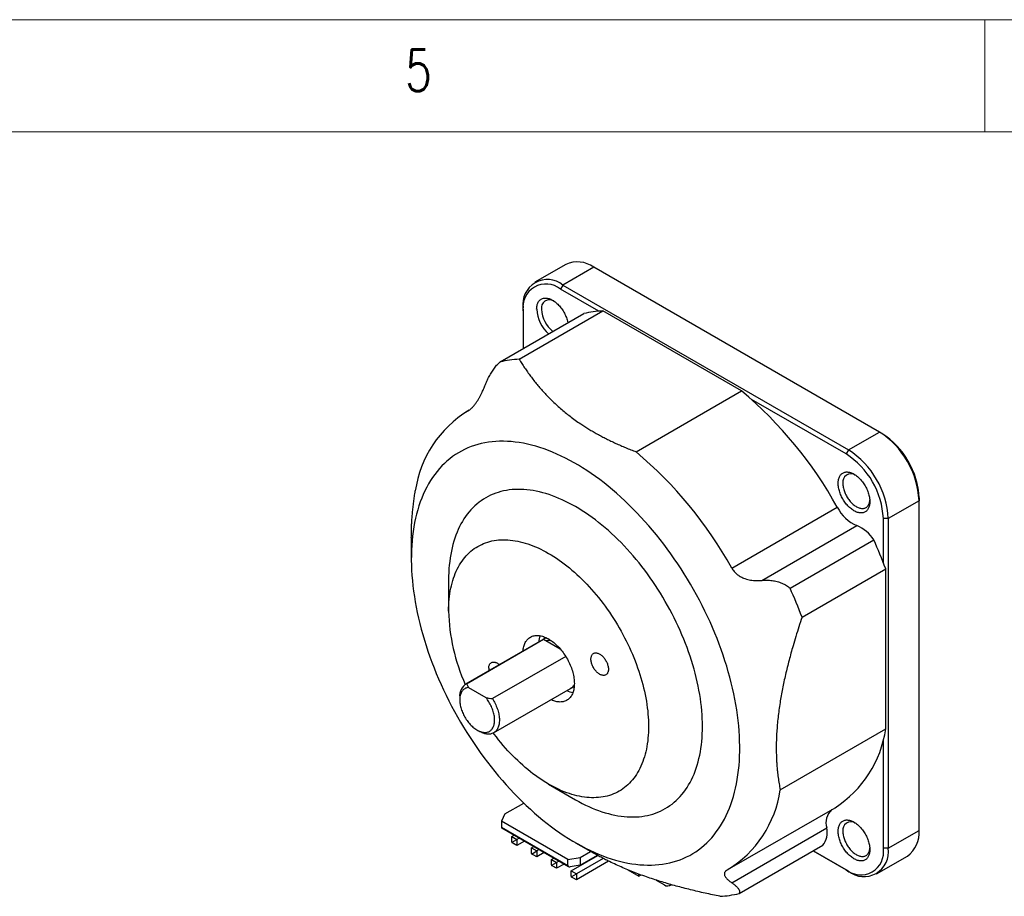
# Model space of a CAD drawing. Header units: millimetres. Extents: x 5 to 292, y 5 to 205.
# Tile 5 of 7: x 205 to 249, y 166 to 205. Entities that reach past the tile are written whole.
import ezdxf

# ---------------------------------------------------------------- set-up
doc = ezdxf.new("R2010")
doc.units = ezdxf.units.MM
doc.styles.add('SLDTEXTSTYLE0', font='TXT', dxfattribs={"width": 0.75, "bigfont": 'bigfont'})

msp = doc.modelspace()

# ---------------------------------------------------------------- linework, layer by layer
at = {"color": 7, "linetype": 'Continuous', "lineweight": 18}
for p, q in [((292, 205), (5, 205)), ((248.5, 200), (248.5, 205)), ((287, 200), (10, 200))]:
    msp.add_line(p, q, dxfattribs=at)
at = {"color": 7, "linetype": 'Continuous', "lineweight": 25}
for p, q in [((229.82, 194.089), (228.441, 193.293)), ((231.07, 193.965), (229.691, 193.169)), ((243.798, 186.617), (231.07, 193.965)), ((229.691, 193.169), (229.585, 192.985)), ((229.691, 193.169), (242.419, 185.821)), ((231.288, 192.002), (229.585, 192.985)), ((226.89, 189.741), (230.62, 191.895)), ((227.746, 189.863), (231.476, 192.016)), ((227.923, 192.026), (227.923, 192.148)), ((227.923, 192.026), (227.923, 190.337)), ((237.654, 188.45), (231.476, 192.016)), ((232.951, 185.735), (237.654, 188.45)), ((242.313, 185.638), (238.098, 188.071)), ((225.52, 187.591), (225.372, 187.505)), ((225.473, 187.561), (225.502, 187.578)), ((242.419, 185.821), (243.798, 186.617)), ((243.904, 186.556), (243.798, 186.617)), ((242.419, 185.821), (242.313, 185.638)), ((245.565, 183.556), (244.187, 182.76)), ((245.565, 183.678), (245.565, 183.556)), ((245.565, 168.858), (245.565, 183.556)), ((237.221, 180.548), (241.923, 183.262)), ((244.187, 182.76), (243.974, 182.76)), ((243.974, 180.793), (243.974, 182.76)), ((244.187, 182.76), (244.187, 168.062)), ((238.563, 180.002), (242.793, 182.444)), ((222.938, 181.921), (222.938, 180.983)), ((239.818, 179.657), (243.548, 181.81)), ((240.351, 178.361), (244.081, 180.515)), ((244.081, 173.381), (244.081, 180.515)), ((224.6, 180.023), (224.6, 178.635)), ((228.783, 177.35), (225.354, 175.371)), ((225.404, 175.395), (228.834, 177.375)), ((228.834, 177.375), (229.573, 176.948)), ((228.949, 177.446), (228.854, 177.391)), ((229.817, 176.616), (226.553, 174.732)), ((225.48, 175.229), (226.265, 174.776)), ((226.604, 173.206), (230.033, 175.185)), ((230.104, 175.226), (230.199, 175.281)), ((225.095, 174.798), (225.095, 174.676)), ((239.378, 170.666), (244.081, 173.381)), ((225.872, 173.329), (225.978, 173.267)), ((243.974, 168.062), (243.974, 172.929)), ((229.054, 170.92), (230.256, 170.226)), ((227.106, 169.59), (227.945, 170.074)), ((237.121, 167.153), (241.823, 169.868)), ((227.106, 169.59), (226.957, 169.268)), ((229.908, 167.565), (226.957, 169.268)), ((226.957, 169.268), (226.957, 169.003)), ((226.957, 169.003), (229.908, 167.299)), ((226.966, 168.964), (229.94, 167.247)), ((237.219, 166.523), (241.449, 168.965)), ((227.416, 168.585), (227.519, 168.644)), ((227.416, 168.34), (227.416, 168.585)), ((227.416, 168.585), (227.646, 168.452)), ((227.749, 168.512), (227.646, 168.452)), ((244.187, 168.062), (245.565, 168.858)), ((227.433, 168.33), (227.416, 168.34)), ((227.416, 168.34), (227.416, 168.319)), ((227.646, 168.187), (227.416, 168.319)), ((227.416, 168.319), (227.416, 168.319)), ((227.416, 168.319), (227.433, 168.309)), ((227.433, 168.33), (227.646, 168.452)), ((227.433, 168.309), (227.433, 168.33)), ((227.646, 168.187), (227.433, 168.309)), ((227.646, 168.452), (227.646, 168.187)), ((227.979, 168.379), (227.646, 168.187)), ((228.3, 168.074), (228.403, 168.134)), ((228.3, 167.829), (228.3, 168.074)), ((228.3, 168.074), (228.529, 167.942)), ((230.255, 168.307), (231.068, 167.838)), ((237.547, 166.04), (241.277, 168.193)), ((228.317, 167.819), (228.3, 167.829)), ((228.3, 167.829), (228.3, 167.809)), ((228.529, 167.676), (228.3, 167.809)), ((228.3, 167.809), (228.3, 167.809)), ((228.3, 167.809), (228.317, 167.799)), ((228.317, 167.819), (228.529, 167.942)), ((228.317, 167.799), (228.317, 167.819)), ((228.529, 167.676), (228.317, 167.799)), ((228.633, 168.001), (228.529, 167.942)), ((228.529, 167.942), (228.529, 167.676)), ((228.863, 167.869), (228.529, 167.676)), ((229.908, 167.565), (230.465, 167.651)), ((230.067, 167.054), (231.249, 167.736)), ((230.465, 167.651), (230.929, 167.919)), ((230.465, 167.304), (231.231, 167.746)), ((230.465, 167.651), (230.465, 167.304)), ((240.85, 167.946), (242.313, 167.102)), ((242.419, 167.041), (240.85, 167.946)), ((243.669, 166.917), (245.048, 167.713)), ((244.187, 168.062), (243.974, 168.062)), ((229.184, 167.564), (229.287, 167.624)), ((229.184, 167.319), (229.184, 167.564)), ((229.184, 167.564), (229.413, 167.431)), ((229.201, 167.309), (229.184, 167.319)), ((229.184, 167.319), (229.184, 167.299)), ((229.413, 167.166), (229.184, 167.299)), ((229.184, 167.299), (229.184, 167.299)), ((229.184, 167.299), (229.201, 167.289)), ((229.201, 167.309), (229.413, 167.431)), ((229.201, 167.289), (229.201, 167.309)), ((229.413, 167.166), (229.201, 167.289)), ((229.517, 167.491), (229.413, 167.431)), ((229.413, 167.431), (229.413, 167.166)), ((229.747, 167.358), (229.413, 167.166)), ((229.908, 167.299), (229.908, 167.565)), ((230.465, 167.304), (230.019, 167.235)), ((231.487, 167.608), (230.297, 166.921)), ((231.732, 167.484), (230.297, 166.656)), ((230.067, 166.809), (230.067, 167.054)), ((230.067, 167.054), (230.297, 166.921)), ((230.085, 166.799), (230.067, 166.809)), ((230.067, 166.809), (230.067, 166.789)), ((230.297, 166.656), (230.067, 166.789)), ((230.067, 166.789), (230.067, 166.789)), ((230.067, 166.789), (230.085, 166.778)), ((230.085, 166.799), (230.297, 166.921)), ((230.085, 166.778), (230.085, 166.799)), ((230.297, 166.656), (230.085, 166.778)), ((230.297, 166.921), (230.297, 166.656)), ((232.59, 167.098), (233.081, 166.814)), ((233.081, 166.814), (233.081, 166.907)), ((233.081, 166.814), (233.179, 166.87)), ((242.313, 167.102), (242.419, 167.041)), ((233.843, 166.643), (234.216, 166.428)), ((234.466, 166.403), (234.526, 166.437))]:
    msp.add_line(p, q, dxfattribs=at)
at = {"color": 7, "linetype": 'Continuous', "lineweight": 25, "flags": 128}
for points in [[(228.524, 192.087), (228.525, 192.132), (228.529, 192.176), (228.534, 192.218), (228.542, 192.259), (228.552, 192.297), (228.564, 192.334), (228.578, 192.368), (228.594, 192.401), (228.612, 192.431), (228.633, 192.459), (228.655, 192.484), (228.678, 192.507), (228.704, 192.527), (228.731, 192.545), (228.76, 192.56), (228.79, 192.572), (228.822, 192.581), (228.855, 192.587), (228.889, 192.591), (228.925, 192.592), (228.961, 192.589), (228.998, 192.584), (229.036, 192.576), (229.074, 192.566), (229.113, 192.552), (229.152, 192.536), (229.192, 192.517), (229.231, 192.495), (229.271, 192.471), (229.31, 192.445), (229.35, 192.415), (229.389, 192.384), (229.427, 192.35), (229.465, 192.315), (229.502, 192.277), (229.538, 192.237), (229.573, 192.196), (229.608, 192.153), (229.64, 192.109), (229.672, 192.063), (229.702, 192.016), (229.731, 191.968), (229.759, 191.919), (229.784, 191.869), (229.808, 191.818), (229.83, 191.768), (229.85, 191.717), (229.868, 191.665), (229.885, 191.614), (229.899, 191.563), (229.911, 191.513), (229.916, 191.488)], [(236.561, 177.411), (236.462, 177.657), (236.358, 177.903), (236.25, 178.148), (236.138, 178.392), (236.022, 178.635), (235.902, 178.877), (235.778, 179.117), (235.65, 179.356), (235.519, 179.593), (235.384, 179.828), (235.246, 180.061), (235.104, 180.291), (234.959, 180.52), (234.81, 180.745), (234.659, 180.968), (234.504, 181.188), (234.347, 181.405), (234.186, 181.619), (234.023, 181.829), (233.858, 182.036), (233.69, 182.239), (233.519, 182.439), (233.347, 182.635), (233.172, 182.826), (232.995, 183.014), (232.817, 183.197), (232.636, 183.376), (232.455, 183.55), (232.271, 183.72), (232.086, 183.884), (231.9, 184.044), (231.713, 184.199), (231.525, 184.349), (231.335, 184.494), (231.146, 184.633), (230.955, 184.767), (230.764, 184.896), (230.573, 185.018), (230.381, 185.136), (230.19, 185.247), (229.998, 185.353), (229.807, 185.453), (229.616, 185.546), (229.425, 185.634), (229.235, 185.716), (229.046, 185.791), (228.857, 185.861), (228.67, 185.924), (228.483, 185.981), (228.298, 186.031), (228.114, 186.076), (227.932, 186.113), (227.751, 186.145), (227.572, 186.17), (227.394, 186.188), (227.219, 186.2), (227.046, 186.206), (226.875, 186.205), (226.706, 186.197), (226.54, 186.184), (226.376, 186.163), (226.215, 186.136), (226.056, 186.103), (225.901, 186.064), (225.749, 186.018), (225.599, 185.965), (225.453, 185.907), (225.31, 185.842), (225.171, 185.771), (225.035, 185.693), (224.902, 185.61), (224.773, 185.52), (224.648, 185.425), (224.527, 185.324), (224.41, 185.216), (224.297, 185.103), (224.188, 184.984), (224.083, 184.86), (223.982, 184.73), (223.885, 184.594), (223.793, 184.453), (223.706, 184.307), (223.622, 184.156), (223.544, 184), (223.47, 183.838), (223.4, 183.672), (223.336, 183.501), (223.276, 183.326), (223.221, 183.146), (223.17, 182.961), (223.125, 182.772), (223.084, 182.58), (223.049, 182.383), (223.018, 182.182), (222.992, 181.978), (222.971, 181.77), (222.956, 181.559), (222.945, 181.344), (222.939, 181.126), (222.938, 180.905), (222.943, 180.682), (222.952, 180.455), (222.966, 180.226), (222.985, 179.995), (223.01, 179.762), (223.039, 179.526), (223.073, 179.289), (223.112, 179.05), (223.156, 178.809), (223.205, 178.567), (223.259, 178.323), (223.317, 178.079), (223.38, 177.834), (223.448, 177.587), (223.521, 177.341), (223.598, 177.094), (223.68, 176.846), (223.766, 176.599), (223.857, 176.352), (223.952, 176.105), (224.052, 175.858), (224.155, 175.612), (224.263, 175.367), (224.375, 175.123), (224.491, 174.88), (224.611, 174.638), (224.735, 174.398), (224.863, 174.159), (224.994, 173.923), (225.129, 173.688), (225.268, 173.455), (225.409, 173.224), (225.555, 172.996), (225.703, 172.77), (225.855, 172.547), (226.009, 172.327), (226.167, 172.111), (226.327, 171.897), (226.49, 171.686), (226.655, 171.479), (226.823, 171.276), (226.994, 171.077), (227.166, 170.881), (227.341, 170.689), (227.518, 170.502), (227.696, 170.319), (227.877, 170.14), (228.059, 169.965), (228.242, 169.796), (228.427, 169.631), (228.613, 169.471), (228.8, 169.316), (228.989, 169.166), (229.178, 169.022), (229.368, 168.882), (229.558, 168.748), (229.749, 168.62), (229.94, 168.497), (230.132, 168.38), (230.323, 168.268), (230.515, 168.163), (230.706, 168.063), (230.897, 167.969), (231.088, 167.881), (231.278, 167.8), (231.467, 167.724), (231.656, 167.655), (231.844, 167.591), (232.03, 167.535), (232.215, 167.484), (232.399, 167.44), (232.582, 167.402), (232.762, 167.371), (232.942, 167.346), (233.119, 167.327), (233.294, 167.315), (233.468, 167.31), (233.639, 167.311), (233.807, 167.318), (233.974, 167.332), (234.137, 167.352), (234.298, 167.379), (234.457, 167.412), (234.612, 167.452), (234.765, 167.498), (234.914, 167.55), (235.06, 167.609), (235.203, 167.674), (235.343, 167.745), (235.479, 167.822), (235.611, 167.905), (235.74, 167.995), (235.865, 168.09), (235.986, 168.192), (236.103, 168.299), (236.216, 168.412), (236.326, 168.531), (236.431, 168.656), (236.531, 168.786), (236.628, 168.921), (236.72, 169.062), (236.808, 169.208), (236.891, 169.359), (236.969, 169.516), (237.043, 169.677), (237.113, 169.843), (237.177, 170.014), (237.237, 170.19), (237.292, 170.37), (237.343, 170.554), (237.388, 170.743), (237.429, 170.936), (237.464, 171.133), (237.495, 171.333), (237.521, 171.538), (237.542, 171.745), (237.558, 171.957), (237.568, 172.172), (237.574, 172.389), (237.575, 172.61), (237.571, 172.834), (237.561, 173.06), (237.547, 173.289), (237.528, 173.52), (237.504, 173.754), (237.474, 173.989), (237.44, 174.227), (237.401, 174.466), (237.357, 174.707), (237.308, 174.949), (237.255, 175.192), (237.196, 175.437), (237.133, 175.682), (237.065, 175.928), (236.992, 176.175), (236.915, 176.422), (236.833, 176.669), (236.747, 176.916), (236.656, 177.164), (236.561, 177.411)], [(241.959, 184.331), (241.96, 184.376), (241.964, 184.42), (241.969, 184.462), (241.977, 184.503), (241.987, 184.541), (241.999, 184.578), (242.013, 184.613), (242.029, 184.645), (242.047, 184.675), (242.068, 184.703), (242.09, 184.728), (242.113, 184.751), (242.139, 184.771), (242.166, 184.789), (242.195, 184.804), (242.225, 184.816), (242.257, 184.825), (242.29, 184.832), (242.324, 184.835), (242.36, 184.836), (242.396, 184.834), (242.433, 184.828), (242.471, 184.821), (242.509, 184.81), (242.548, 184.796), (242.587, 184.78), (242.627, 184.761), (242.666, 184.739), (242.706, 184.715), (242.746, 184.689), (242.785, 184.66), (242.824, 184.628), (242.862, 184.595), (242.9, 184.559), (242.937, 184.521), (242.973, 184.482), (243.008, 184.44), (243.043, 184.397), (243.076, 184.353), (243.107, 184.307), (243.138, 184.26), (243.166, 184.212), (243.194, 184.163), (243.219, 184.113), (243.243, 184.063), (243.265, 184.012), (243.285, 183.961), (243.303, 183.909), (243.32, 183.858), (243.334, 183.807), (243.346, 183.757), (243.356, 183.707), (243.363, 183.657), (243.369, 183.609), (243.372, 183.561), (243.373, 183.515), (243.372, 183.47), (243.369, 183.426), (243.363, 183.384), (243.356, 183.343), (243.346, 183.305), (243.334, 183.268), (243.32, 183.233), (243.303, 183.201), (243.285, 183.171), (243.265, 183.143), (243.243, 183.118), (243.219, 183.095), (243.194, 183.074), (243.166, 183.057), (243.138, 183.042), (243.107, 183.03), (243.076, 183.021), (243.043, 183.014), (243.008, 183.011), (242.973, 183.01), (242.937, 183.012), (242.9, 183.017), (242.862, 183.025), (242.824, 183.036), (242.785, 183.05), (242.746, 183.066), (242.706, 183.085), (242.666, 183.106), (242.627, 183.131), (242.587, 183.157), (242.548, 183.186), (242.509, 183.218), (242.471, 183.251), (242.433, 183.287), (242.396, 183.325), (242.36, 183.364), (242.324, 183.406), (242.29, 183.449), (242.257, 183.493), (242.225, 183.539), (242.195, 183.586), (242.166, 183.634), (242.139, 183.683), (242.113, 183.733), (242.09, 183.783), (242.068, 183.834), (242.047, 183.885), (242.029, 183.936), (242.013, 183.988), (241.999, 184.039), (241.987, 184.089), (241.977, 184.139), (241.969, 184.189), (241.964, 184.237), (241.96, 184.285), (241.959, 184.331)], [(242.171, 184.331), (242.172, 184.288), (242.176, 184.244), (242.181, 184.199), (242.189, 184.153), (242.199, 184.107), (242.211, 184.06), (242.225, 184.013), (242.242, 183.965), (242.26, 183.918), (242.28, 183.871), (242.302, 183.824), (242.325, 183.778), (242.351, 183.733), (242.378, 183.689), (242.406, 183.646), (242.436, 183.604), (242.467, 183.563), (242.499, 183.524), (242.532, 183.487), (242.566, 183.452), (242.601, 183.418), (242.636, 183.387), (242.672, 183.358), (242.708, 183.331), (242.745, 183.307), (242.782, 183.285), (242.818, 183.266), (242.855, 183.249), (242.891, 183.235), (242.926, 183.224), (242.962, 183.216), (242.996, 183.211), (243.03, 183.208), (243.062, 183.209), (243.094, 183.212), (243.124, 183.218), (243.153, 183.227), (243.181, 183.239), (243.207, 183.254), (243.232, 183.271), (243.254, 183.291), (243.275, 183.314), (243.294, 183.339), (243.312, 183.366), (243.327, 183.396), (243.34, 183.428), (243.351, 183.462), (243.36, 183.498), (243.366, 183.536), (243.371, 183.575), (243.371, 183.58)], [(230.256, 170.226), (230.257, 170.225), (230.405, 170.142), (230.553, 170.063), (230.7, 169.989), (230.848, 169.92), (230.995, 169.855), (231.142, 169.795), (231.287, 169.74), (231.433, 169.689), (231.577, 169.644), (231.721, 169.603), (231.863, 169.567), (232.005, 169.536), (232.145, 169.51), (232.284, 169.489), (232.421, 169.473), (232.557, 169.462), (232.692, 169.456), (232.825, 169.455), (232.956, 169.459), (233.085, 169.468), (233.212, 169.482), (233.338, 169.501), (233.461, 169.525), (233.582, 169.553), (233.7, 169.587), (233.817, 169.626), (233.93, 169.67), (234.042, 169.718), (234.151, 169.771), (234.257, 169.83), (234.36, 169.892), (234.46, 169.96), (234.558, 170.032), (234.653, 170.109), (234.744, 170.19), (234.833, 170.276), (234.919, 170.366), (235.001, 170.461), (235.08, 170.56), (235.156, 170.663), (235.228, 170.771), (235.297, 170.882), (235.362, 170.998), (235.424, 171.117), (235.483, 171.241), (235.538, 171.368), (235.589, 171.499), (235.637, 171.633), (235.681, 171.771), (235.721, 171.913), (235.757, 172.057), (235.79, 172.205), (235.819, 172.356), (235.844, 172.51), (235.865, 172.667), (235.882, 172.827), (235.896, 172.99), (235.906, 173.155), (235.912, 173.322), (235.913, 173.492), (235.912, 173.664), (235.906, 173.838), (235.896, 174.015), (235.882, 174.193), (235.865, 174.373), (235.844, 174.554), (235.819, 174.737), (235.79, 174.922), (235.757, 175.107), (235.721, 175.294), (235.681, 175.482), (235.637, 175.671), (235.589, 175.86), (235.538, 176.05), (235.483, 176.24), (235.424, 176.431), (235.362, 176.622), (235.297, 176.814), (235.228, 177.005), (235.156, 177.196), (235.08, 177.386), (235.001, 177.577), (234.919, 177.766), (234.833, 177.955), (234.744, 178.144), (234.653, 178.331), (234.558, 178.517), (234.46, 178.702), (234.36, 178.885), (234.257, 179.068), (234.151, 179.248), (234.042, 179.427), (233.93, 179.604), (233.817, 179.779), (233.7, 179.952), (233.582, 180.123), (233.461, 180.292), (233.338, 180.458), (233.212, 180.621), (233.085, 180.782), (232.956, 180.94), (232.825, 181.095), (232.692, 181.248), (232.557, 181.397), (232.421, 181.543), (232.284, 181.686), (232.145, 181.825), (232.005, 181.961), (231.863, 182.094), (231.721, 182.222), (231.577, 182.347), (231.433, 182.468), (231.287, 182.586), (231.142, 182.699), (230.995, 182.808), (230.848, 182.913), (230.7, 183.014), (230.553, 183.11), (230.405, 183.202), (230.257, 183.29), (230.109, 183.373), (229.961, 183.452), (229.813, 183.526), (229.665, 183.596), (229.518, 183.66), (229.372, 183.72), (229.226, 183.776), (229.08, 183.826), (228.936, 183.872), (228.793, 183.913), (228.65, 183.949), (228.509, 183.979), (228.368, 184.005), (228.229, 184.026), (228.092, 184.043), (227.956, 184.054), (227.821, 184.06), (227.688, 184.061), (227.557, 184.057), (227.428, 184.048), (227.301, 184.034), (227.176, 184.015), (227.053, 183.991), (226.932, 183.962), (226.813, 183.928), (226.697, 183.889), (226.583, 183.846), (226.471, 183.797), (226.363, 183.744), (226.257, 183.686), (226.153, 183.623), (226.053, 183.556), (225.955, 183.483), (225.86, 183.407), (225.769, 183.325), (225.68, 183.239), (225.595, 183.149), (225.512, 183.054), (225.433, 182.955), (225.358, 182.852), (225.285, 182.745), (225.216, 182.633), (225.151, 182.517), (225.089, 182.398), (225.03, 182.275), (224.975, 182.147), (224.924, 182.017), (224.877, 181.882), (224.833, 181.744), (224.793, 181.603), (224.756, 181.458), (224.723, 181.31), (224.694, 181.159), (224.669, 181.005), (224.648, 180.848), (224.631, 180.688), (224.617, 180.526), (224.608, 180.361), (224.602, 180.193), (224.6, 180.023), (224.6, 180.023)], [(224.6, 178.635), (224.601, 178.769), (224.606, 178.901), (224.613, 179.031), (224.624, 179.159), (224.638, 179.285), (224.655, 179.409), (224.674, 179.53), (224.697, 179.649), (224.723, 179.765), (224.752, 179.879), (224.783, 179.991), (224.818, 180.099), (224.855, 180.205), (224.896, 180.308), (224.939, 180.408), (224.985, 180.505), (225.034, 180.6), (225.085, 180.691), (225.14, 180.778), (225.197, 180.863), (225.256, 180.944), (225.318, 181.022), (225.383, 181.097), (225.451, 181.168), (225.52, 181.236), (225.593, 181.3), (225.667, 181.36), (225.744, 181.417), (225.823, 181.47), (225.905, 181.52), (225.988, 181.565), (226.074, 181.607), (226.161, 181.646), (226.251, 181.68), (226.343, 181.71), (226.436, 181.737), (226.531, 181.76), (226.628, 181.779), (226.727, 181.794), (226.827, 181.805), (226.929, 181.812), (227.032, 181.815), (227.137, 181.814), (227.243, 181.809), (227.35, 181.801), (227.458, 181.788), (227.567, 181.771), (227.678, 181.751), (227.789, 181.727), (227.902, 181.698), (228.015, 181.666), (228.128, 181.63), (228.243, 181.59), (228.358, 181.547), (228.473, 181.5), (228.589, 181.449), (228.705, 181.394), (228.821, 181.336), (228.938, 181.274), (229.055, 181.208), (229.171, 181.139), (229.288, 181.066), (229.404, 180.99), (229.52, 180.911), (229.636, 180.828), (229.751, 180.742), (229.866, 180.653), (229.981, 180.561), (230.094, 180.465), (230.208, 180.367), (230.32, 180.266), (230.431, 180.162), (230.542, 180.054), (230.651, 179.945), (230.759, 179.832), (230.866, 179.717), (230.972, 179.6), (231.077, 179.48), (231.18, 179.357), (231.282, 179.233), (231.382, 179.106), (231.481, 178.977), (231.578, 178.847), (231.673, 178.714), (231.766, 178.579), (231.858, 178.443), (231.948, 178.305), (232.035, 178.166), (232.121, 178.025), (232.205, 177.883), (232.286, 177.739), (232.365, 177.595), (232.442, 177.449), (232.517, 177.303), (232.589, 177.155), (232.659, 177.007), (232.726, 176.858), (232.791, 176.709), (232.853, 176.559), (232.912, 176.409), (232.969, 176.258), (233.024, 176.108), (233.075, 175.957), (233.124, 175.807), (233.17, 175.656), (233.213, 175.506), (233.254, 175.357), (233.291, 175.208), (233.326, 175.059), (233.358, 174.911), (233.386, 174.764), (233.412, 174.618), (233.435, 174.473), (233.454, 174.328), (233.471, 174.186), (233.485, 174.044), (233.496, 173.904), (233.503, 173.765), (233.508, 173.628), (233.509, 173.492), (233.508, 173.358), (233.503, 173.226), (233.496, 173.096), (233.485, 172.968), (233.471, 172.843), (233.454, 172.719), (233.435, 172.598), (233.412, 172.479), (233.386, 172.362), (233.358, 172.248), (233.326, 172.137), (233.291, 172.028), (233.254, 171.922), (233.213, 171.819), (233.17, 171.719), (233.124, 171.622), (233.075, 171.528), (233.024, 171.437), (232.969, 171.349), (232.912, 171.265), (232.853, 171.183), (232.791, 171.105), (232.726, 171.031), (232.659, 170.96), (232.589, 170.892), (232.517, 170.828), (232.442, 170.767), (232.365, 170.71), (232.286, 170.657), (232.205, 170.608), (232.121, 170.562), (232.035, 170.52), (231.948, 170.482), (231.858, 170.448), (231.766, 170.417), (231.673, 170.39), (231.578, 170.368), (231.481, 170.349), (231.382, 170.334), (231.282, 170.323), (231.18, 170.316), (231.077, 170.313), (230.972, 170.314), (230.866, 170.318), (230.759, 170.327), (230.651, 170.34), (230.542, 170.356), (230.431, 170.377), (230.32, 170.401), (230.208, 170.429), (230.094, 170.461), (229.981, 170.497), (229.866, 170.537), (229.751, 170.581), (229.636, 170.628), (229.52, 170.679), (229.404, 170.734), (229.288, 170.792), (229.171, 170.854), (229.055, 170.92), (228.938, 170.989), (228.821, 171.061), (228.705, 171.137), (228.589, 171.217), (228.473, 171.299), (228.358, 171.385), (228.243, 171.474), (228.128, 171.567), (228.015, 171.662), (227.902, 171.76), (227.789, 171.862), (227.678, 171.966), (227.567, 172.073), (227.458, 172.183), (227.35, 172.295), (227.243, 172.41), (227.137, 172.528), (227.032, 172.648), (226.929, 172.77), (226.827, 172.895), (226.727, 173.021), (226.628, 173.15), (226.592, 173.199)], [(227.91, 176.847), (227.916, 176.897), (227.923, 176.95), (227.933, 177.002), (227.946, 177.052), (227.96, 177.1), (227.977, 177.146), (227.995, 177.19), (228.016, 177.231), (228.039, 177.271), (228.064, 177.308), (228.09, 177.342), (228.119, 177.374), (228.149, 177.404), (228.182, 177.431), (228.216, 177.455), (228.251, 177.476), (228.288, 177.495), (228.327, 177.511), (228.367, 177.524), (228.408, 177.534), (228.451, 177.541), (228.495, 177.546), (228.54, 177.547), (228.586, 177.546), (228.632, 177.542), (228.68, 177.534), (228.729, 177.524), (228.778, 177.511), (228.827, 177.496), (228.877, 177.477), (228.928, 177.456), (228.978, 177.432), (229.029, 177.405), (229.08, 177.376), (229.131, 177.344), (229.181, 177.309), (229.232, 177.272), (229.282, 177.233), (229.331, 177.192), (229.38, 177.148), (229.429, 177.102), (229.477, 177.054), (229.523, 177.004), (229.569, 176.953), (229.614, 176.899), (229.658, 176.844), (229.701, 176.788), (229.742, 176.73), (229.782, 176.671), (229.821, 176.61), (229.858, 176.549), (229.894, 176.486), (229.927, 176.423), (229.96, 176.359), (229.99, 176.294), (230.019, 176.229), (230.045, 176.164), (230.07, 176.098), (230.093, 176.032), (230.114, 175.967), (230.132, 175.902), (230.149, 175.836), (230.163, 175.772), (230.176, 175.708), (230.186, 175.644), (230.193, 175.582), (230.199, 175.52), (230.202, 175.46), (230.204, 175.4), (230.202, 175.342), (230.199, 175.286), (230.193, 175.231), (230.186, 175.177), (230.176, 175.125), (230.163, 175.076), (230.149, 175.028), (230.132, 174.982), (230.114, 174.938), (230.093, 174.896), (230.07, 174.857), (230.045, 174.82), (230.019, 174.785), (229.99, 174.753), (229.96, 174.724), (229.927, 174.697), (229.894, 174.673), (229.858, 174.651), (229.821, 174.633), (229.782, 174.617), (229.742, 174.604), (229.701, 174.594), (229.658, 174.586), (229.614, 174.582), (229.569, 174.58), (229.523, 174.582), (229.477, 174.586), (229.429, 174.593), (229.38, 174.603), (229.331, 174.616), (229.282, 174.632), (229.232, 174.65), (229.181, 174.672), (229.16, 174.681)], [(228.783, 177.35), (228.801, 177.36), (228.834, 177.375)], [(230.944, 176.492), (230.945, 176.525), (230.948, 176.557), (230.954, 176.587), (230.961, 176.616), (230.971, 176.642), (230.983, 176.666), (230.997, 176.688), (231.013, 176.708), (231.03, 176.725), (231.05, 176.739), (231.071, 176.751), (231.093, 176.76), (231.117, 176.766), (231.142, 176.769), (231.169, 176.769), (231.196, 176.767), (231.224, 176.761), (231.252, 176.753), (231.281, 176.742), (231.31, 176.729), (231.34, 176.712), (231.369, 176.693), (231.398, 176.672), (231.427, 176.648), (231.456, 176.623), (231.483, 176.595), (231.51, 176.565), (231.535, 176.533), (231.56, 176.501), (231.583, 176.466), (231.605, 176.431), (231.625, 176.394), (231.644, 176.357), (231.66, 176.32), (231.675, 176.282), (231.688, 176.244), (231.699, 176.206), (231.708, 176.168), (231.715, 176.131), (231.719, 176.095), (231.721, 176.06), (231.721, 176.026), (231.719, 175.994), (231.715, 175.962), (231.708, 175.933), (231.699, 175.906), (231.688, 175.88), (231.675, 175.857), (231.66, 175.837), (231.644, 175.818), (231.625, 175.803), (231.605, 175.79), (231.583, 175.779), (231.56, 175.772), (231.535, 175.767), (231.51, 175.765), (231.483, 175.766), (231.456, 175.77), (231.427, 175.777), (231.398, 175.787), (231.369, 175.799), (231.34, 175.814), (231.31, 175.832), (231.281, 175.852), (231.252, 175.874), (231.224, 175.899), (231.196, 175.926), (231.169, 175.955), (231.142, 175.986), (231.117, 176.018), (231.093, 176.051), (231.071, 176.086), (231.05, 176.122), (231.03, 176.159), (231.013, 176.196), (230.997, 176.234), (230.983, 176.272), (230.971, 176.31), (230.961, 176.348), (230.954, 176.385), (230.948, 176.422), (230.945, 176.457), (230.944, 176.492)], [(226.388, 176.085), (226.389, 176.118), (226.392, 176.15), (226.398, 176.18), (226.405, 176.208), (226.415, 176.235), (226.427, 176.259), (226.441, 176.281), (226.457, 176.3), (226.474, 176.317), (226.494, 176.332), (226.515, 176.343), (226.537, 176.352), (226.561, 176.358), (226.586, 176.362), (226.613, 176.362), (226.64, 176.359), (226.668, 176.354), (226.696, 176.346), (226.725, 176.335), (226.754, 176.321), (226.784, 176.305), (226.813, 176.286), (226.842, 176.265), (226.867, 176.244)], [(225.48, 175.229), (225.445, 175.224), (225.41, 175.216), (225.377, 175.205), (225.346, 175.192), (225.316, 175.175), (225.287, 175.156), (225.261, 175.135), (225.236, 175.11), (225.213, 175.083), (225.191, 175.054), (225.172, 175.022), (225.155, 174.987), (225.14, 174.951), (225.127, 174.913), (225.116, 174.872), (225.107, 174.83), (225.101, 174.786), (225.097, 174.74), (225.095, 174.693), (225.095, 174.644), (225.098, 174.594), (225.103, 174.543), (225.11, 174.492), (225.119, 174.439), (225.131, 174.386), (225.144, 174.332), (225.16, 174.278), (225.178, 174.224), (225.198, 174.17), (225.219, 174.116), (225.243, 174.063), (225.269, 174.009), (225.296, 173.957), (225.325, 173.905), (225.355, 173.855), (225.387, 173.805), (225.421, 173.756), (225.456, 173.709), (225.492, 173.664), (225.529, 173.62), (225.567, 173.578), (225.606, 173.537), (225.645, 173.499), (225.686, 173.463), (225.727, 173.429), (225.768, 173.397), (225.81, 173.368), (225.852, 173.341), (225.893, 173.317), (225.935, 173.295), (225.977, 173.276), (226.018, 173.26), (226.059, 173.247), (226.1, 173.237), (226.139, 173.229), (226.178, 173.224), (226.216, 173.223), (226.254, 173.224), (226.289, 173.228), (226.324, 173.235), (226.358, 173.245), (226.39, 173.257), (226.42, 173.273), (226.449, 173.291), (226.476, 173.312), (226.502, 173.336), (226.526, 173.362), (226.548, 173.391), (226.567, 173.422), (226.585, 173.455), (226.601, 173.491), (226.615, 173.529), (226.626, 173.569), (226.635, 173.611), (226.642, 173.654), (226.647, 173.7), (226.65, 173.747), (226.65, 173.795), (226.648, 173.844), (226.644, 173.895), (226.638, 173.946), (226.629, 173.999), (226.618, 174.052), (226.605, 174.105), (226.59, 174.159), (226.573, 174.213), (226.554, 174.267), (226.533, 174.321), (226.509, 174.375), (226.484, 174.428), (226.458, 174.481), (226.429, 174.533), (226.399, 174.584), (226.368, 174.634), (226.335, 174.683), (226.3, 174.73), (226.265, 174.776)], [(226.553, 174.732), (226.586, 174.679), (226.617, 174.625), (226.647, 174.569), (226.675, 174.514), (226.702, 174.457), (226.726, 174.4), (226.749, 174.343), (226.77, 174.286), (226.789, 174.229), (226.805, 174.172), (226.82, 174.115), (226.833, 174.059), (226.843, 174.003), (226.851, 173.948), (226.857, 173.893), (226.861, 173.84), (226.862, 173.788), (226.862, 173.737), (226.859, 173.688), (226.854, 173.64), (226.846, 173.594), (226.837, 173.549), (226.825, 173.506), (226.812, 173.466), (226.796, 173.427), (226.778, 173.391), (226.758, 173.356), (226.736, 173.324), (226.712, 173.295), (226.686, 173.268), (226.659, 173.244), (226.63, 173.222), (226.599, 173.203), (226.567, 173.187), (226.533, 173.173), (226.497, 173.162), (226.461, 173.154), (226.423, 173.149), (226.384, 173.147), (226.344, 173.148), (226.304, 173.151), (226.262, 173.158), (226.22, 173.167), (226.177, 173.179), (226.133, 173.194), (226.089, 173.212), (226.045, 173.232), (226.001, 173.255), (225.978, 173.267)], [(241.959, 168.817), (241.96, 168.862), (241.964, 168.906), (241.969, 168.948), (241.977, 168.988), (241.987, 169.027), (241.999, 169.064), (242.013, 169.098), (242.029, 169.131), (242.047, 169.161), (242.068, 169.189), (242.09, 169.214), (242.113, 169.237), (242.139, 169.257), (242.166, 169.275), (242.195, 169.29), (242.225, 169.302), (242.257, 169.311), (242.29, 169.317), (242.324, 169.321), (242.36, 169.321), (242.396, 169.319), (242.433, 169.314), (242.471, 169.306), (242.509, 169.296), (242.548, 169.282), (242.587, 169.266), (242.627, 169.247), (242.666, 169.225), (242.706, 169.201), (242.746, 169.174), (242.785, 169.145), (242.824, 169.114), (242.862, 169.08), (242.9, 169.045), (242.937, 169.007), (242.973, 168.967), (243.008, 168.926), (243.043, 168.883), (243.076, 168.838), (243.107, 168.793), (243.138, 168.746), (243.166, 168.697), (243.194, 168.648), (243.219, 168.599), (243.243, 168.548), (243.265, 168.497), (243.285, 168.446), (243.303, 168.395), (243.32, 168.344), (243.334, 168.293), (243.346, 168.242), (243.356, 168.192), (243.363, 168.143), (243.369, 168.094), (243.372, 168.047), (243.373, 168), (243.372, 167.955), (243.369, 167.912), (243.363, 167.869), (243.356, 167.829), (243.346, 167.79), (243.334, 167.754), (243.32, 167.719), (243.303, 167.687), (243.285, 167.656), (243.265, 167.629), (243.243, 167.603), (243.219, 167.58), (243.194, 167.56), (243.166, 167.543), (243.138, 167.528), (243.107, 167.516), (243.076, 167.507), (243.043, 167.5), (243.008, 167.497), (242.973, 167.496), (242.937, 167.498), (242.9, 167.503), (242.862, 167.511), (242.824, 167.522), (242.785, 167.535), (242.746, 167.552), (242.706, 167.571), (242.666, 167.592), (242.627, 167.616), (242.587, 167.643), (242.548, 167.672), (242.509, 167.703), (242.471, 167.737), (242.433, 167.773), (242.396, 167.811), (242.36, 167.85), (242.324, 167.891), (242.29, 167.934), (242.257, 167.979), (242.225, 168.025), (242.195, 168.072), (242.166, 168.12), (242.139, 168.169), (242.113, 168.219), (242.09, 168.269), (242.068, 168.32), (242.047, 168.371), (242.029, 168.422), (242.013, 168.473), (241.999, 168.524), (241.987, 168.575), (241.977, 168.625), (241.969, 168.674), (241.964, 168.723), (241.96, 168.77), (241.959, 168.817)], [(242.171, 168.817), (242.172, 168.774), (242.176, 168.73), (242.181, 168.685), (242.189, 168.639), (242.199, 168.592), (242.211, 168.546), (242.225, 168.498), (242.242, 168.451), (242.26, 168.404), (242.28, 168.357), (242.302, 168.31), (242.325, 168.264), (242.351, 168.219), (242.378, 168.175), (242.406, 168.131), (242.436, 168.089), (242.467, 168.049), (242.499, 168.01), (242.532, 167.973), (242.566, 167.937), (242.601, 167.904), (242.636, 167.873), (242.672, 167.844), (242.708, 167.817), (242.745, 167.792), (242.782, 167.771), (242.818, 167.751), (242.855, 167.735), (242.891, 167.721), (242.926, 167.71), (242.962, 167.702), (242.996, 167.697), (243.03, 167.694), (243.062, 167.695), (243.094, 167.698), (243.124, 167.704), (243.153, 167.713), (243.181, 167.725), (243.207, 167.74), (243.232, 167.757), (243.254, 167.777), (243.275, 167.8), (243.294, 167.825), (243.312, 167.852), (243.327, 167.882), (243.34, 167.914), (243.351, 167.948), (243.36, 167.984), (243.366, 168.022), (243.371, 168.061), (243.371, 168.065)]]:
    msp.add_lwpolyline(points, dxfattribs=at)
at = {"color": 7, "linetype": 'Continuous', "lineweight": 25}
for centre, radius, start, end in [((230.337, 192.941), 1.259, 54.4194, 114.2702), ((229.001, 192.323), 1.092, 50.7967, 189.214), ((228.938, 192.187), 1.028, 50.9959, 189.0149), ((229.096, 192.15), 0.365, 58.4249, 189.9681), ((230.09, 192.168), 1.568, 182.9501, 228.652), ((230.062, 192.154), 1.327, 182.8832, 232.3031), ((231.759, 186.955), 5.069, 93.2061, 102.9828), ((228.029, 184.802), 5.069, 93.2061, 102.9828), ((225.749, 174.301), 18.491, 28.9891, 49.9235), ((228.057, 183.291), 4.991, 121.1778, 171.9254), ((241.727, 183.381), 3.842, 2.6055, 57.3945), ((241.963, 183.517), 3.606, 2.5571, 57.4429), ((221.047, 171.586), 18.491, 28.9891, 49.9235), ((240.372, 182.599), 3.606, 2.5571, 57.4429), ((240.349, 182.585), 3.842, 2.6055, 57.3945), ((242.531, 184.394), 0.365, 58.4249, 189.9681), ((243.504, 184.072), 1.776, 207.1194, 246.4024), ((242.155, 180.92), 1.653, 32.5934, 67.3021), ((223.879, 172.961), 21.567, 20.5024, 24.2242), ((220.149, 170.808), 21.567, 20.5024, 24.2242), ((233.017, 178.825), 8.42, 181.2908, 204.2745), ((229.691, 177.175), 1.077, 160.449, 175.7288), ((229.066, 177.023), 0.425, 103.2992, 125.4949), ((229.049, 176.779), 0.538, 73.6579, 100.6229), ((227.007, 176.088), 0.619, 180.3606, 190.6798), ((225.697, 174.865), 0.606, 118.8783, 186.3326), ((230.339, 176.073), 1.09, 244.361, 259.4506), ((229.802, 175.577), 0.455, 300.5543, 331.9201), ((229.892, 175.593), 0.423, 294.4614, 316.7337), ((239.077, 174.114), 5.057, 302.8915, 351.6664), ((234.437, 171.367), 4.991, 301.1778, 351.9254), ((242.228, 169.189), 0.81, 132.885, 196.0701), ((240.589, 168.752), 0.887, 320.9454, 13.9207), ((242.531, 168.88), 0.365, 58.4249, 189.9681), ((244.312, 168.735), 1.259, 305.7281, 5.584), ((242.96, 167.901), 1.028, 230.9959, 9.0149), ((243.109, 167.887), 1.092, 230.7967, 9.214), ((234.356, 166.604), 0.225, 231.4756, 313.5022), ((236.408, 170.979), 5.069, 273.2061, 282.9828)]:
    msp.add_arc(centre, radius, start, end, dxfattribs=at)
for centre, major_axis, ratio, start_param, end_param in [((226.987, 169.067), (0.019, 0.104), 0.218403, 2.279373, 3.064853), ((230.019, 167.317), (0.109, 0.034), 0.697943, 2.924319, 4.495115)]:
    msp.add_ellipse(centre, major_axis=major_axis, ratio=ratio, start_param=start_param, end_param=end_param, dxfattribs=at)
for points, knots in [([(226.218, 188.68), (226.232, 188.715), (226.26, 188.785), (226.306, 188.888), (226.354, 188.991), (226.406, 189.093), (226.461, 189.194), (226.518, 189.291), (226.578, 189.383), (226.64, 189.47), (226.705, 189.553), (226.769, 189.626), (226.831, 189.69), (226.871, 189.724), (226.89, 189.741)], [0, 0, 0, 0, 0.084234, 0.168521, 0.252743, 0.33948, 0.426293, 0.513005, 0.597513, 0.68201, 0.768583, 0.855142, 0.92734, 1, 1, 1, 1]), ([(227.746, 189.863), (227.785, 189.799), (227.863, 189.672), (227.987, 189.482), (228.116, 189.293), (228.251, 189.106), (228.392, 188.92), (228.54, 188.736), (228.694, 188.553), (228.855, 188.372), (229.024, 188.194), (229.202, 188.016), (229.39, 187.838), (229.588, 187.662), (229.794, 187.489), (230.012, 187.317), (230.242, 187.147), (230.462, 186.995), (230.664, 186.863), (230.848, 186.748), (231.037, 186.636), (231.23, 186.526), (231.428, 186.419), (231.629, 186.314), (231.837, 186.212), (232.049, 186.112), (232.267, 186.014), (232.49, 185.919), (232.718, 185.825), (232.874, 185.765), (232.951, 185.735)], [0, 0, 0, 0, 0.038953, 0.077906, 0.11688, 0.15586, 0.194839, 0.233811, 0.272897, 0.311993, 0.351087, 0.390171, 0.430513, 0.470871, 0.511227, 0.551567, 0.593563, 0.635559, 0.665542, 0.695525, 0.725614, 0.755708, 0.785797, 0.815813, 0.845829, 0.876477, 0.90713, 0.937779, 0.968889, 1, 1, 1, 1]), ([(225.473, 187.561), (225.488, 187.57), (225.518, 187.588), (225.565, 187.623), (225.612, 187.665), (225.66, 187.713), (225.708, 187.767), (225.755, 187.825), (225.801, 187.887), (225.854, 187.963), (225.913, 188.054), (225.976, 188.162), (226.035, 188.274), (226.089, 188.382), (226.136, 188.485), (226.179, 188.582), (226.205, 188.648), (226.218, 188.68)], [0, 0, 0, 0, 0.057138, 0.114533, 0.171956, 0.229132, 0.285892, 0.342823, 0.399794, 0.456608, 0.540522, 0.62473, 0.709032, 0.793073, 0.862029, 0.931034, 1, 1, 1, 1]), ([(222.938, 181.922), (222.939, 181.983), (222.939, 182.118), (222.945, 182.331), (222.955, 182.558), (222.97, 182.787), (222.99, 183.019), (223.014, 183.257), (223.043, 183.5), (223.076, 183.745), (223.102, 183.91), (223.115, 183.992)], [0, 0, 0, 0, 0.0925604, 0.2046047, 0.3167111, 0.4275195, 0.538386, 0.6536705, 0.7689555, 0.8844775, 1, 1, 1, 1]), ([(237.221, 180.548), (237.236, 180.523), (237.266, 180.473), (237.321, 180.403), (237.381, 180.339), (237.446, 180.28), (237.516, 180.228), (237.59, 180.181), (237.667, 180.141), (237.759, 180.1), (237.868, 180.062), (237.993, 180.03), (238.12, 180.009), (238.24, 179.997), (238.353, 179.993), (238.458, 179.994), (238.528, 180), (238.563, 180.002)], [0, 0, 0, 0, 0.057137, 0.114531, 0.171953, 0.229128, 0.285888, 0.342819, 0.39979, 0.456603, 0.540517, 0.624725, 0.709026, 0.793067, 0.862024, 0.931032, 1, 1, 1, 1]), ([(238.563, 180.002), (238.6, 180.005), (238.674, 180.011), (238.787, 180.012), (238.9, 180.007), (239.014, 179.996), (239.129, 179.978), (239.241, 179.953), (239.351, 179.92), (239.458, 179.88), (239.562, 179.831), (239.657, 179.777), (239.743, 179.719), (239.793, 179.678), (239.818, 179.657)], [0, 0, 0, 0, 0.084234, 0.168521, 0.252743, 0.33948, 0.426293, 0.513005, 0.597513, 0.68201, 0.768583, 0.855142, 0.92734, 1, 1, 1, 1]), ([(240.351, 178.361), (240.303, 178.219), (240.208, 177.934), (240.074, 177.507), (239.958, 177.115), (239.857, 176.76), (239.771, 176.441), (239.69, 176.123), (239.639, 175.91), (239.59, 175.697), (239.543, 175.485), (239.479, 175.172), (239.421, 174.861), (239.368, 174.543), (239.32, 174.22), (239.279, 173.891), (239.247, 173.566), (239.223, 173.25), (239.208, 172.942), (239.201, 172.644), (239.202, 172.373), (239.208, 172.131), (239.219, 171.916), (239.234, 171.705), (239.255, 171.47), (239.286, 171.214), (239.327, 170.936), (239.361, 170.756), (239.378, 170.666)], [0, 0, 0, 0, 0.051965, 0.103935, 0.155898, 0.194884, 0.233879, 0.272872, 0.311856, 0.312641, 0.351449, 0.390269, 0.429087, 0.467893, 0.509801, 0.551729, 0.593656, 0.635561, 0.675579, 0.715606, 0.755624, 0.785806, 0.815989, 0.845838, 0.875687, 0.917121, 0.958565, 1, 1, 1, 1]), ([(225.404, 175.395), (225.411, 175.378), (225.425, 175.342), (225.449, 175.286), (225.47, 175.248), (225.48, 175.229)], [0, 0, 0, 0, 0.305271, 0.652362, 1, 1, 1, 1]), ([(226.265, 174.776), (226.288, 174.772), (226.336, 174.763), (226.432, 174.748), (226.504, 174.738), (226.553, 174.732)], [0, 0, 0, 0, 0.249481, 0.499217, 1, 1, 1, 1]), ([(236.692, 165.918), (236.582, 165.941), (236.361, 165.986), (236.032, 166.057), (235.706, 166.132), (235.381, 166.21), (235.059, 166.291), (234.74, 166.376), (234.424, 166.465), (234.11, 166.558), (233.801, 166.656), (233.492, 166.759), (233.185, 166.867), (232.88, 166.981), (232.58, 167.1), (232.283, 167.226), (231.988, 167.359), (231.725, 167.486), (231.495, 167.603), (231.313, 167.7), (231.171, 167.779), (231.096, 167.822), (231.069, 167.838)], [0, 0, 0, 0, 0.053288, 0.106589, 0.159878, 0.213167, 0.26653, 0.319892, 0.373319, 0.426745, 0.480282, 0.533819, 0.588938, 0.644057, 0.699347, 0.754636, 0.812065, 0.869552, 0.910562, 0.951595, 0.982453, 1, 1, 1, 1]), ([(237.02, 167.097), (237.006, 167.089), (236.978, 167.072), (236.945, 167.045), (236.919, 167.015), (236.901, 166.985), (236.891, 166.953), (236.888, 166.92), (236.891, 166.887), (236.902, 166.847), (236.923, 166.802), (236.958, 166.75), (237.003, 166.699), (237.053, 166.651), (237.106, 166.606), (237.16, 166.564), (237.199, 166.537), (237.219, 166.523)], [0, 0, 0, 0, 0.057138, 0.114533, 0.171956, 0.229132, 0.285892, 0.342823, 0.399794, 0.456608, 0.540522, 0.62473, 0.709032, 0.793073, 0.862029, 0.931034, 1, 1, 1, 1]), ([(237.219, 166.523), (237.24, 166.508), (237.282, 166.479), (237.339, 166.435), (237.392, 166.39), (237.44, 166.346), (237.481, 166.301), (237.515, 166.257), (237.542, 166.215), (237.561, 166.174), (237.571, 166.134), (237.571, 166.098), (237.564, 166.067), (237.553, 166.049), (237.547, 166.04)], [0, 0, 0, 0, 0.084234, 0.168521, 0.252743, 0.33948, 0.426293, 0.513005, 0.597513, 0.68201, 0.768583, 0.855142, 0.92734, 1, 1, 1, 1])]:
    msp.add_open_spline(points, degree=3, knots=knots, dxfattribs=at)

# ---------------------------------------------------------------- texts
at = {"color": 7, "linetype": 'Continuous', "lineweight": 0, "insert": (222.667, 203.668), "char_height": 1.852, "attachment_point": 1, "style": 'SLDTEXTSTYLE0'}
msp.add_mtext('5', dxfattribs=at)

doc.saveas('drawing.dxf')
